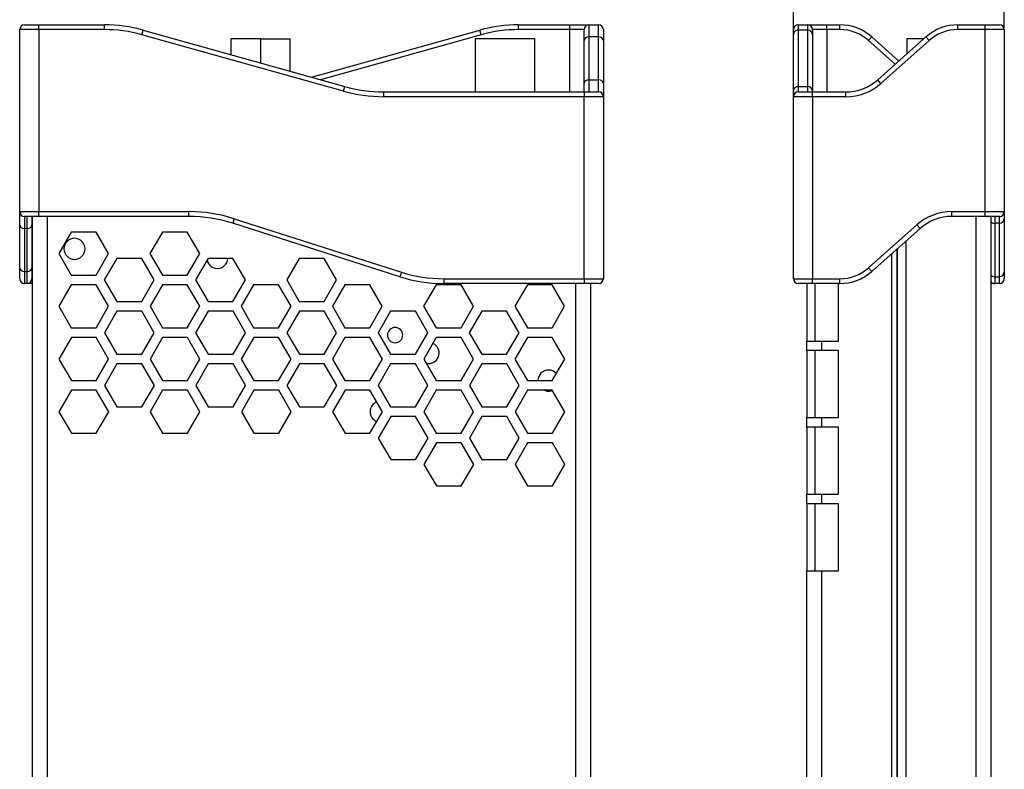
# Model space of a CAD drawing. Header units: millimetres. Extents: x 0 to 420, y 0 to 297.
# Tile 3 of 9: x 118 to 220, y 148 to 227. Entities that reach past the tile are written whole.
import ezdxf
from ezdxf.enums import TextEntityAlignment as Align

# ---------------------------------------------------------------- set-up
doc = ezdxf.new("R2010")
doc.units = ezdxf.units.MM
for name, color, linetype in [('Default', 7, 'Continuous'), ('SAM-BOT_(2)-R4R5', 7, 'Continuous'), ('SAM-SAN尼龙套-R6-05', 7, 'Continuous'), ('SAM-TOP_(2)-R4R5', 7, 'Continuous'), ('SAM_RV5_BOTV6-R4', 7, 'Continuous'), ('SMATOU-R4R5', 7, 'Continuous')]:
    doc.layers.add(name, color=color, linetype=linetype)
doc.styles.add('SEACAD_Arial', font='arial.ttf', dxfattribs={"width": 0.7})
doc.dimstyles.new('国标', dxfattribs={"dimtxt": 3.5, "dimasz": 3.5, "dimexe": 1.75, "dimexo": 0, "dimgap": 0.875, "dimtad": 1, "dimdsep": 46, "dimtxsty": 'SEACAD_Arial', "dimblk1": '_SE_FILLED', "dimblk2": '_SE_FILLED', "dimsah": 1, "dimcen": 1.75, "dimadec": 1, "dimazin": 0, "dimtfac": 0.5, "dimtdec": 3, "dimtmove": 0, "dimatfit": 3, "dimfxl": 1, "dimarcsym": 0})

# ---------------------------------------------------------------- blocks, each defined once
blk = doc.blocks.new('SE')
at = {"layer": 'SAM-BOT_(2)-R4R5', "color": 7, "linetype": 'Continuous'}
for p, q in [((118.89, 206.2), (118.89, 98.69)), ((120.47, 206.2), (120.47, 98.69)), ((122.96, 204.57), (121.66, 202.32)), ((125.56, 204.57), (122.96, 204.57)), ((126.86, 202.32), (125.56, 204.57)), ((132.48, 204.57), (131.18, 202.32)), ((135.08, 204.57), (132.48, 204.57)), ((136.37, 202.32), (135.08, 204.57)), ((121.66, 202.32), (122.96, 200.07)), ((125.56, 200.07), (126.86, 202.32)), ((127.72, 201.82), (126.42, 199.57)), ((130.32, 201.82), (127.72, 201.82)), ((131.62, 199.57), (130.32, 201.82)), ((131.18, 202.32), (132.48, 200.07)), ((135.08, 200.07), (136.37, 202.32)), ((137.24, 201.82), (135.94, 199.57)), ((139.84, 201.82), (137.24, 201.82)), ((141.14, 199.57), (139.84, 201.82)), ((146.76, 201.82), (145.46, 199.57)), ((149.36, 201.82), (146.76, 201.82)), ((150.66, 199.57), (149.36, 201.82)), ((122.96, 200.07), (125.56, 200.07)), ((126.42, 199.57), (127.72, 197.32)), ((130.32, 197.32), (131.62, 199.57)), ((132.48, 200.07), (135.08, 200.07)), ((135.94, 199.57), (137.24, 197.32)), ((139.84, 197.32), (141.14, 199.57)), ((145.46, 199.57), (146.76, 197.32)), ((149.36, 197.32), (150.66, 199.57)), ((122.97, 199.07), (121.67, 196.82)), ((125.57, 199.07), (122.97, 199.07)), ((126.87, 196.82), (125.57, 199.07)), ((132.49, 199.07), (131.19, 196.82)), ((135.08, 199.07), (132.49, 199.07)), ((136.38, 196.82), (135.08, 199.07)), ((142, 199.07), (140.71, 196.82)), ((144.6, 199.07), (142, 199.07)), ((145.9, 196.82), (144.6, 199.07)), ((151.52, 199.07), (150.22, 196.82)), ((154.12, 199.07), (151.52, 199.07)), ((155.42, 196.82), (154.12, 199.07)), ((161.04, 199.07), (159.74, 196.82)), ((163.64, 199.07), (161.04, 199.07)), ((164.94, 196.82), (163.64, 199.07)), ((170.56, 199.07), (169.26, 196.82)), ((173.16, 199.07), (170.56, 199.07)), ((174.45, 196.82), (173.16, 199.07)), ((175.61, 91.69), (175.61, 199.2)), ((177.19, 91.69), (177.19, 199.2)), ((127.72, 197.32), (130.32, 197.32)), ((137.24, 197.32), (139.84, 197.32)), ((146.76, 197.32), (149.36, 197.32)), ((121.67, 196.82), (122.97, 194.57)), ((125.57, 194.57), (126.87, 196.82)), ((127.73, 196.32), (126.43, 194.07)), ((130.33, 196.32), (127.73, 196.32)), ((131.63, 194.07), (130.33, 196.32)), ((131.19, 196.82), (132.49, 194.57)), ((135.08, 194.57), (136.38, 196.82)), ((137.25, 196.32), (135.95, 194.07)), ((139.85, 196.32), (137.25, 196.32)), ((141.15, 194.07), (139.85, 196.32)), ((140.71, 196.82), (142, 194.57)), ((144.6, 194.57), (145.9, 196.82)), ((146.77, 196.32), (145.47, 194.07)), ((149.37, 196.32), (146.77, 196.32)), ((150.66, 194.07), (149.37, 196.32)), ((150.22, 196.82), (151.52, 194.57)), ((154.12, 194.57), (155.42, 196.82)), ((156.29, 196.32), (154.99, 194.07)), ((158.88, 196.32), (156.29, 196.32)), ((160.18, 194.07), (158.88, 196.32)), ((159.74, 196.82), (161.04, 194.57)), ((163.64, 194.57), (164.94, 196.82)), ((165.8, 196.32), (164.5, 194.07)), ((168.4, 196.32), (165.8, 196.32)), ((169.7, 194.07), (168.4, 196.32)), ((169.26, 196.82), (170.56, 194.57)), ((173.16, 194.57), (174.45, 196.82)), ((122.97, 194.57), (125.57, 194.57)), ((132.49, 194.57), (135.08, 194.57)), ((142, 194.57), (144.6, 194.57)), ((151.52, 194.57), (154.12, 194.57)), ((161.04, 194.57), (163.64, 194.57)), ((170.56, 194.57), (173.16, 194.57)), ((122.98, 193.57), (121.68, 191.32)), ((125.57, 193.57), (122.98, 193.57)), ((126.87, 191.32), (125.57, 193.57)), ((126.43, 194.07), (127.73, 191.82)), ((130.33, 191.82), (131.63, 194.07)), ((132.49, 193.57), (131.2, 191.32)), ((135.09, 193.57), (132.49, 193.57)), ((136.39, 191.32), (135.09, 193.57)), ((135.95, 194.07), (137.25, 191.82)), ((139.85, 191.82), (141.15, 194.07)), ((142.01, 193.57), (140.71, 191.32)), ((144.61, 193.57), (142.01, 193.57)), ((145.91, 191.32), (144.61, 193.57)), ((145.47, 194.07), (146.77, 191.82)), ((149.37, 191.82), (150.66, 194.07)), ((151.53, 193.57), (150.23, 191.32)), ((154.13, 193.57), (151.53, 193.57)), ((155.43, 191.32), (154.13, 193.57)), ((154.99, 194.07), (156.29, 191.82)), ((158.88, 191.82), (160.18, 194.07)), ((161.05, 193.57), (159.75, 191.32)), ((163.65, 193.57), (161.05, 193.57)), ((164.95, 191.32), (163.65, 193.57)), ((164.5, 194.07), (165.8, 191.82)), ((168.4, 191.82), (169.7, 194.07)), ((170.57, 193.57), (169.27, 191.32)), ((173.16, 193.57), (170.57, 193.57)), ((174.46, 191.32), (173.16, 193.57)), ((121.68, 191.32), (122.98, 189.07)), ((125.57, 189.07), (126.87, 191.32)), ((127.73, 191.82), (130.33, 191.82)), ((131.2, 191.32), (132.49, 189.07)), ((135.09, 189.07), (136.39, 191.32)), ((137.25, 191.82), (139.85, 191.82)), ((140.71, 191.32), (142.01, 189.07)), ((144.61, 189.07), (145.91, 191.32)), ((146.77, 191.82), (149.37, 191.82)), ((150.23, 191.32), (151.53, 189.07)), ((154.13, 189.07), (155.43, 191.32)), ((156.29, 191.82), (158.88, 191.82)), ((159.75, 191.32), (161.05, 189.07)), ((163.65, 189.07), (164.95, 191.32)), ((165.8, 191.82), (168.4, 191.82)), ((169.27, 191.32), (170.57, 189.07)), ((173.16, 189.07), (174.46, 191.32)), ((127.74, 190.82), (126.44, 188.57)), ((130.34, 190.82), (127.74, 190.82)), ((131.64, 188.57), (130.34, 190.82)), ((137.26, 190.82), (135.96, 188.57)), ((139.86, 190.82), (137.26, 190.82)), ((141.15, 188.57), (139.86, 190.82)), ((146.78, 190.82), (145.48, 188.57)), ((149.37, 190.82), (146.78, 190.82)), ((150.67, 188.57), (149.37, 190.82)), ((156.29, 190.82), (154.99, 188.57)), ((158.89, 190.82), (156.29, 190.82)), ((160.19, 188.57), (158.89, 190.82)), ((165.81, 190.82), (164.51, 188.57)), ((168.41, 190.82), (165.81, 190.82)), ((169.71, 188.57), (168.41, 190.82)), ((122.98, 189.07), (125.57, 189.07)), ((132.49, 189.07), (135.09, 189.07)), ((142.01, 189.07), (144.61, 189.07)), ((151.53, 189.07), (154.13, 189.07)), ((161.05, 189.07), (163.65, 189.07)), ((170.57, 189.07), (173.16, 189.07)), ((122.99, 188.07), (121.69, 185.82)), ((125.58, 188.07), (122.99, 188.07)), ((126.88, 185.82), (125.58, 188.07)), ((126.44, 188.57), (127.74, 186.32)), ((130.34, 186.32), (131.64, 188.57)), ((132.5, 188.07), (131.2, 185.82)), ((135.1, 188.07), (132.5, 188.07)), ((136.4, 185.82), (135.1, 188.07)), ((135.96, 188.57), (137.26, 186.32)), ((139.86, 186.32), (141.15, 188.57)), ((142.02, 188.07), (140.72, 185.82)), ((144.62, 188.07), (142.02, 188.07)), ((145.92, 185.82), (144.62, 188.07)), ((145.48, 188.57), (146.78, 186.32)), ((149.37, 186.32), (150.67, 188.57)), ((151.54, 188.07), (150.24, 185.82)), ((154.14, 188.07), (151.54, 188.07)), ((155.44, 185.82), (154.14, 188.07)), ((154.99, 188.57), (156.29, 186.32)), ((158.89, 186.32), (160.19, 188.57)), ((161.06, 188.07), (159.76, 185.82)), ((163.65, 188.07), (161.06, 188.07)), ((164.95, 185.82), (163.65, 188.07)), ((164.51, 188.57), (165.81, 186.32)), ((168.41, 186.32), (169.71, 188.57)), ((170.57, 188.07), (169.28, 185.82)), ((173.16, 188.07), (170.57, 188.07)), ((174.47, 185.82), (173.16, 188.07)), ((127.74, 186.32), (130.34, 186.32)), ((137.26, 186.32), (139.86, 186.32)), ((146.78, 186.32), (149.37, 186.32)), ((156.29, 186.32), (158.89, 186.32)), ((165.81, 186.32), (168.41, 186.32)), ((121.69, 185.82), (122.99, 183.57)), ((125.58, 183.57), (126.88, 185.82)), ((131.2, 185.82), (132.5, 183.57)), ((135.1, 183.57), (136.4, 185.82)), ((140.72, 185.82), (142.02, 183.57)), ((144.62, 183.57), (145.92, 185.82)), ((150.24, 185.82), (151.54, 183.57)), ((154.14, 183.57), (155.44, 185.82)), ((156.3, 185.32), (155, 183.07)), ((158.9, 185.32), (156.3, 185.32)), ((160.2, 183.07), (158.9, 185.32)), ((159.76, 185.82), (161.06, 183.57)), ((163.65, 183.57), (164.95, 185.82)), ((165.82, 185.32), (164.52, 183.07)), ((168.42, 185.32), (165.82, 185.32)), ((169.72, 183.07), (168.42, 185.32)), ((169.28, 185.82), (170.57, 183.57)), ((173.17, 183.57), (174.47, 185.82)), ((122.99, 183.57), (125.58, 183.57)), ((132.5, 183.57), (135.1, 183.57)), ((142.02, 183.57), (144.62, 183.57)), ((151.54, 183.57), (154.14, 183.57)), ((155, 183.07), (156.3, 180.82)), ((158.9, 180.82), (160.2, 183.07)), ((161.06, 183.57), (163.65, 183.57)), ((164.52, 183.07), (165.82, 180.82)), ((168.42, 180.82), (169.72, 183.07)), ((170.57, 183.57), (173.17, 183.57)), ((161.07, 182.57), (159.77, 180.32)), ((163.66, 182.57), (161.07, 182.57)), ((164.96, 180.32), (163.66, 182.57)), ((170.58, 182.57), (169.28, 180.32)), ((173.18, 182.57), (170.58, 182.57)), ((174.48, 180.32), (173.18, 182.57)), ((156.3, 180.82), (158.9, 180.82)), ((165.82, 180.82), (168.42, 180.82)), ((159.77, 180.32), (161.07, 178.07)), ((163.66, 178.07), (164.96, 180.32)), ((169.28, 180.32), (170.58, 178.07)), ((173.18, 178.07), (174.48, 180.32)), ((161.07, 178.07), (163.66, 178.07)), ((170.58, 178.07), (173.18, 178.07))]:
    blk.add_line(p, q, dxfattribs=at)
at = {"layer": 'SAM-SAN尼龙套-R6-05', "color": 7, "linetype": 'Continuous'}
for p, q in [((118.09, 226.2), (119.59, 226.2)), ((119.59, 226.2), (126.43, 226.2)), ((119.59, 225.7), (119.59, 226.2)), ((126.43, 225.7), (126.43, 226.2)), ((169.65, 226.2), (174.99, 226.2)), ((169.65, 225.7), (169.65, 226.2)), ((174.99, 226.2), (176.99, 226.2)), ((174.99, 225.7), (174.99, 226.2)), ((176.99, 226.2), (177.99, 226.2)), ((176.99, 226.2), (176.99, 224.93)), ((177.99, 224.93), (177.99, 226.2)), ((117.59, 206.7), (117.59, 225.7)), ((119.59, 225.7), (117.59, 225.7)), ((126.43, 225.7), (119.59, 225.7)), ((119.59, 225.7), (119.59, 206.7)), ((130.34, 225.16), (130.48, 225.64)), ((151.37, 219.27), (130.34, 225.16)), ((130.48, 225.64), (151.51, 219.75)), ((148.04, 220.72), (165.61, 225.64)), ((165.74, 225.16), (148.97, 220.46)), ((165.74, 225.16), (165.61, 225.64)), ((174.99, 225.7), (169.65, 225.7)), ((174.99, 219.2), (174.99, 225.7)), ((176.49, 225.7), (174.99, 225.7)), ((176.49, 224.56), (176.49, 225.7)), ((178.49, 225.7), (178.49, 224.56)), ((176.49, 220.09), (176.49, 224.56)), ((177.99, 224.93), (176.99, 224.93)), ((176.99, 224.93), (176.99, 220.46)), ((177.99, 220.46), (177.99, 224.93)), ((178.49, 224.56), (178.49, 220.09)), ((176.49, 219.2), (176.49, 220.09)), ((176.99, 220.46), (177.99, 220.46)), ((176.99, 220.46), (176.99, 219.2)), ((177.99, 219.2), (177.99, 220.46)), ((178.49, 220.09), (178.49, 218.7)), ((151.37, 219.27), (151.51, 219.75)), ((155.55, 219.2), (176.49, 219.2)), ((155.55, 219.2), (155.55, 218.7)), ((176.49, 219.2), (177.99, 219.2)), ((176.49, 219.2), (176.49, 218.7)), ((176.49, 218.7), (155.55, 218.7)), ((176.49, 199.7), (176.49, 218.7)), ((178.49, 218.7), (176.49, 218.7)), ((178.49, 218.7), (178.49, 199.7)), ((117.59, 205.31), (117.59, 206.7)), ((117.59, 206.7), (119.59, 206.7)), ((119.59, 206.7), (135.25, 206.7)), ((119.59, 206.2), (119.59, 206.7)), ((135.25, 206.2), (135.25, 206.7)), ((119.59, 206.2), (118.09, 206.2)), ((118.09, 206.2), (118.09, 204.93)), ((118.37, 204.93), (118.37, 206.2)), ((118.87, 206.2), (118.87, 205.31)), ((135.25, 206.2), (119.59, 206.2)), ((139.97, 205.96), (139.82, 205.49)), ((157.26, 199.91), (139.82, 205.49)), ((139.97, 205.96), (157.42, 200.39)), ((117.59, 200.83), (117.59, 205.31)), ((118.37, 204.93), (118.09, 204.93)), ((118.09, 204.93), (118.09, 200.46)), ((118.37, 200.46), (118.37, 204.93)), ((118.87, 205.31), (118.87, 200.83)), ((117.59, 199.7), (117.59, 200.83)), ((118.09, 200.46), (118.37, 200.46)), ((118.09, 200.46), (118.09, 199.2)), ((118.37, 199.2), (118.37, 200.46)), ((118.87, 200.83), (118.87, 199.7)), ((157.42, 200.39), (157.26, 199.91)), ((118.87, 199.7), (118.89, 199.7)), ((161.83, 199.7), (176.49, 199.7)), ((161.83, 199.7), (161.83, 199.2)), ((176.49, 199.7), (178.49, 199.7)), ((176.49, 199.7), (176.49, 199.2)), ((118.37, 199.2), (118.09, 199.2)), ((118.89, 199.2), (118.37, 199.2)), ((176.49, 199.2), (161.83, 199.2)), ((177.99, 199.2), (176.49, 199.2))]:
    blk.add_line(p, q, dxfattribs=at)
for centre, radius, start, end in [((118.09, 225.7), 0.5, 90, 180), ((126.43, 211.2), 15, 74.3578, 90), ((169.65, 211.2), 15, 90, 105.6422), ((176.99, 225.7), 0.5, 90, 180), ((177.99, 225.7), 0.5, 0, 90), ((126.43, 211.2), 14.5, 74.3578, 90), ((169.65, 211.2), 14.5, 90, 105.6422), ((155.55, 234.2), 15.5, 254.3578, 270), ((155.55, 234.2), 15, 254.3578, 270), ((177.99, 218.7), 0.5, 0, 90), ((118.09, 206.7), 0.5, 180, 270), ((135.25, 191.2), 15.5, 72.2743, 90), ((135.25, 191.2), 15, 72.2743, 90), ((161.83, 214.2), 14.5, 252.2743, 270), ((118.09, 199.7), 0.5, 180, 270), ((118.37, 199.7), 0.5, 270, 0), ((161.83, 214.2), 15, 252.2743, 270), ((177.99, 199.7), 0.5, 270, 0)]:
    blk.add_arc(centre, radius, start, end, dxfattribs=at)
for centre, major_axis, start_param, end_param in [((176.99, 224.56), (-0.5, 0), 4.712389, 6.283185), ((177.99, 224.56), (-0.5, 0), 3.141593, 4.712389), ((176.99, 220.09), (-0.5, 0), 4.712389, 6.283185), ((177.99, 220.09), (-0.5, 0), 3.141593, 4.712389), ((118.09, 205.31), (0.5, 0), 3.141593, 4.712389), ((118.37, 205.31), (0.5, 0), 4.712389, 6.283185), ((118.09, 200.83), (0.5, 0), 3.141593, 4.712389), ((118.37, 200.83), (0.5, 0), 4.712389, 6.283185)]:
    blk.add_ellipse(centre, major_axis=major_axis, ratio=0.747409, start_param=start_param, end_param=end_param, dxfattribs=at)
at = {"layer": 'SAM_RV5_BOTV6-R4', "color": 7, "linetype": 'Continuous'}
for centre, radius, start, end in [((123.31, 202.82), 1.1, 90, 270), ((123.31, 202.82), 1.1, 270, 90), ((138.21, 201.87), 1.1, 192.237, 270), ((138.21, 201.87), 1.1, 270, 357.3947), ((156.76, 193.82), 0.8, 90, 270), ((156.76, 193.82), 0.8, 270, 90), ((160.26, 191.94), 1.1, 270, 66.774), ((160.26, 191.94), 1.1, 256.5313, 270), ((172.76, 189.07), 1.1, 90, 180.0002), ((172.76, 189.07), 1.1, 41.4927, 90), ((172.76, 189.07), 1.1, 245.3804, 270), ((172.76, 189.07), 1.1, 270, 291.7425), ((155.26, 185.82), 1.1, 112.0861, 247.9141)]:
    blk.add_arc(centre, radius, start, end, dxfattribs=at)
at = {"layer": 'SMATOU-R4R5', "color": 7, "linetype": 'Continuous'}
for p, q in [((142.71, 224.72), (139.61, 224.72)), ((139.61, 224.72), (139.61, 223.08)), ((142.71, 224.72), (142.71, 222.22)), ((142.71, 224.72), (145.81, 224.72)), ((145.81, 221.35), (145.81, 224.72)), ((171.31, 224.72), (165.11, 224.72)), ((165.11, 224.72), (165.11, 219.2)), ((171.31, 224.72), (171.31, 219.2))]:
    blk.add_line(p, q, dxfattribs=at)
blk = doc.blocks.new('SE4')
at = {"layer": 'SAM-BOT_(2)-R4R5', "color": 7, "linetype": 'Continuous'}
for p, q in [((217.34, 206.2), (217.34, 98.69)), ((218.92, 206.2), (218.92, 98.69)), ((210.04, 203.61), (210.04, 95.55)), ((209.12, 202.8), (209.12, 94.73)), ((209.14, 202.81), (209.14, 94.75))]:
    blk.add_line(p, q, dxfattribs=at)
at = {"layer": 'SAM-SAN尼龙套-R6-05', "color": 7, "linetype": 'Continuous'}
for p, q in [((198.82, 226.2), (199.82, 226.2)), ((198.82, 226.2), (198.82, 225.64)), ((199.82, 226.2), (201.82, 226.2)), ((199.82, 225.64), (199.82, 226.2)), ((201.82, 226.2), (203.17, 226.2)), ((201.82, 225.7), (201.82, 226.2)), ((203.17, 225.7), (203.17, 226.2)), ((215.48, 226.2), (218.32, 226.2)), ((215.48, 225.7), (215.48, 226.2)), ((218.32, 226.2), (219.82, 226.2)), ((218.32, 225.7), (218.32, 226.2)), ((198.32, 225.16), (198.32, 225.7)), ((198.32, 219.27), (198.32, 225.16)), ((199.82, 225.64), (198.82, 225.64)), ((198.82, 225.64), (198.82, 219.75)), ((199.82, 219.75), (199.82, 225.64)), ((200.32, 225.7), (200.32, 225.16)), ((201.82, 225.7), (200.32, 225.7)), ((200.32, 225.16), (200.32, 219.27)), ((203.17, 225.7), (201.82, 225.7)), ((201.82, 225.7), (201.82, 219.2)), ((218.32, 225.7), (215.48, 225.7)), ((218.32, 206.7), (218.32, 225.7)), ((220.32, 225.7), (218.32, 225.7)), ((220.32, 225.7), (220.32, 206.7)), ((206.16, 224.56), (206.5, 224.93)), ((208.95, 222.08), (206.16, 224.56)), ((206.5, 224.93), (209.32, 222.42)), ((207.12, 220.46), (212.15, 224.93)), ((212.49, 224.56), (207.45, 220.09)), ((212.49, 224.56), (212.15, 224.93)), ((207.45, 220.09), (207.12, 220.46)), ((198.32, 218.7), (198.32, 219.27)), ((198.82, 219.75), (199.82, 219.75)), ((198.82, 219.75), (198.82, 219.2)), ((198.82, 219.2), (200.32, 219.2)), ((199.82, 219.2), (199.82, 219.75)), ((200.32, 219.27), (200.32, 219.2)), ((200.32, 219.2), (203.8, 219.2)), ((200.32, 218.7), (200.32, 219.2)), ((203.8, 218.7), (203.8, 219.2)), ((198.32, 199.7), (198.32, 218.7)), ((200.32, 218.7), (198.32, 218.7)), ((203.8, 218.7), (200.32, 218.7)), ((200.32, 218.7), (200.32, 199.7)), ((214.85, 206.7), (218.32, 206.7)), ((214.85, 206.2), (214.85, 206.7)), ((218.32, 206.7), (220.32, 206.7)), ((218.32, 206.2), (218.32, 206.7)), ((220.32, 206.7), (220.32, 205.96)), ((218.32, 206.2), (214.85, 206.2)), ((219.82, 206.2), (218.32, 206.2)), ((219.32, 206.2), (219.32, 205.49)), ((219.82, 205.49), (219.32, 205.49)), ((219.32, 205.49), (219.32, 199.91)), ((219.82, 205.49), (219.82, 206.2)), ((219.82, 199.91), (219.82, 205.49)), ((220.32, 205.96), (220.32, 200.39)), ((206.16, 200.83), (211.2, 205.31)), ((211.53, 204.93), (206.5, 200.46)), ((211.53, 204.93), (211.2, 205.31)), ((206.5, 200.46), (206.16, 200.83)), ((220.32, 200.39), (220.32, 199.7)), ((198.32, 199.7), (200.32, 199.7)), ((200.32, 199.7), (203.17, 199.7)), ((200.32, 199.2), (200.32, 199.7)), ((203.17, 199.2), (203.17, 199.7)), ((219.32, 199.91), (219.82, 199.91)), ((219.32, 199.91), (219.32, 199.2)), ((219.82, 199.2), (219.82, 199.91)), ((200.32, 199.2), (198.82, 199.2)), ((203.17, 199.2), (200.32, 199.2)), ((219.32, 199.2), (218.92, 199.2)), ((219.82, 199.2), (219.32, 199.2))]:
    blk.add_line(p, q, dxfattribs=at)
for centre, radius, start, end in [((198.82, 225.7), 0.5, 90, 180), ((199.82, 225.7), 0.5, 0, 90), ((203.17, 221.2), 5, 48.3665, 90), ((215.48, 221.2), 5, 90, 131.6335), ((219.82, 225.7), 0.5, 0, 90), ((203.17, 221.2), 4.5, 48.3665, 90), ((215.48, 221.2), 4.5, 90, 131.6335), ((203.8, 224.2), 5, 270, 311.6335), ((203.8, 224.2), 5.5, 270, 311.6335), ((198.82, 218.7), 0.5, 90, 180), ((214.85, 201.2), 5.5, 90, 131.6335), ((219.82, 206.7), 0.5, 270, 0), ((214.85, 201.2), 5, 90, 131.6335), ((203.17, 204.2), 4.5, 270, 311.6335), ((203.17, 204.2), 5, 270, 311.6335), ((198.82, 199.7), 0.5, 180, 270), ((219.32, 199.7), 0.5, 216.8776, 270), ((219.82, 199.7), 0.5, 270, 0)]:
    blk.add_arc(centre, radius, start, end, dxfattribs=at)
for centre, ratio, start_param, end_param in [((198.82, 225.16), 0.962964, 1.570796, 3.141593), ((199.82, 225.16), 0.962964, 0, 1.570796), ((198.82, 219.27), 0.962964, 1.570796, 3.141593), ((199.82, 219.27), 0.962964, 0, 1.570796), ((219.32, 205.96), 0.952525, 3.785229, 4.712389), ((219.82, 205.96), 0.952525, 4.712389, 6.283185), ((219.82, 200.39), 0.952525, 4.712389, 6.283185), ((219.32, 200.39), 0.952525, 3.785229, 4.712389)]:
    blk.add_ellipse(centre, major_axis=(0.5, 0), ratio=ratio, start_param=start_param, end_param=end_param, dxfattribs=at)
at = {"layer": 'SAM-TOP_(2)-R4R5', "color": 7, "linetype": 'Continuous'}
for p, q in [((208.6, 94.27), (208.6, 202.33)), ((199.72, 199.2), (199.72, 193.2)), ((200.6, 193.2), (200.6, 199.2)), ((203.02, 193.2), (203.02, 199.2)), ((199.72, 193.2), (201.3, 193.2)), ((199.72, 192.2), (199.72, 193.2)), ((201.3, 192.2), (201.3, 193.2)), ((201.3, 193.2), (203.02, 193.2)), ((201.3, 192.2), (199.72, 192.2)), ((199.72, 192.2), (199.72, 185.2)), ((200.6, 185.2), (200.6, 192.2)), ((203.02, 192.2), (201.3, 192.2)), ((203.02, 185.2), (203.02, 192.2)), ((199.72, 185.2), (201.3, 185.2)), ((199.72, 184.2), (199.72, 185.2)), ((201.3, 184.2), (201.3, 185.2)), ((201.3, 185.2), (203.02, 185.2)), ((201.3, 184.2), (199.72, 184.2)), ((199.72, 184.2), (199.72, 177.2)), ((200.6, 177.2), (200.6, 184.2)), ((203.02, 184.2), (201.3, 184.2)), ((203.02, 177.2), (203.02, 184.2)), ((199.72, 177.2), (201.3, 177.2)), ((199.72, 176.2), (199.72, 177.2)), ((201.3, 176.2), (201.3, 177.2)), ((201.3, 177.2), (203.02, 177.2)), ((201.3, 176.2), (199.72, 176.2)), ((199.72, 176.2), (199.72, 169.2)), ((200.6, 169.2), (200.6, 176.2)), ((203.02, 176.2), (201.3, 176.2)), ((203.02, 169.2), (203.02, 176.2)), ((199.72, 91.69), (199.72, 169.2)), ((199.72, 169.2), (201.3, 169.2)), ((201.3, 91.69), (201.3, 169.2)), ((201.3, 169.2), (203.02, 169.2))]:
    blk.add_line(p, q, dxfattribs=at)
at = {"layer": 'SMATOU-R4R5', "color": 7, "linetype": 'Continuous'}
for p, q in [((211.91, 224.72), (210.14, 224.72)), ((210.14, 224.72), (210.14, 223.15))]:
    blk.add_line(p, q, dxfattribs=at)
blk = doc.blocks.new('DMBLK43')
at = {"layer": 'Default', "linetype": 'Continuous'}
for points in [[(201.82, 231.82), (198.32, 231.24), (201.82, 230.66)], [(216.82, 231.82), (216.82, 230.66), (220.32, 231.24)]]:
    blk.add_hatch(color=7, dxfattribs=at).paths.add_polyline_path(points)
at = {"layer": 'Default', "color": 7, "linetype": 'Continuous'}
for p, q in [((198.32, 218.7), (198.32, 232.99)), ((220.32, 225.7), (220.32, 232.99)), ((198.32, 231.24), (220.32, 231.24))]:
    blk.add_line(p, q, dxfattribs=at)
at = {"layer": 'Default', "color": 7, "linetype": 'Continuous', "style": 'SEACAD_Arial'}
blk.add_text('22', height=3.5, dxfattribs=at).set_placement((206.59, 235.61), align=Align.TOP_LEFT)
blk = doc.blocks.new('_SE_FILLED')
at = {"color": 0}
blk.add_line((0, 0), (-1, 0), dxfattribs=at)
blk.add_solid([(0, 0), (-1, -0.1665), (-1, 0.1665), (0, 0)], dxfattribs=at)

msp = doc.modelspace()

# ---------------------------------------------------------------- block references
at = {"layer": 'Default'}
for name in ['SE', 'SE4']:
    msp.add_blockref(name, (0, 0), dxfattribs=at)

# ---------------------------------------------------------------- dimensions: what is measured, and where the dimension line sits
at = {"layer": 'Default', "color": 7, "linetype": 'Continuous'}
dim = msp.add_linear_dim(base=(220.324, 231.239), p1=(198.324, 218.697), p2=(220.324, 206.697), text='\\A1;<>', dimstyle='国标', dxfattribs=at)
dim.commit()
dim.dimension.update_dxf_attribs({"geometry": 'DMBLK43', "text_midpoint": (209.324, 231.239), "dimtype": 160})

doc.saveas('drawing.dxf')
